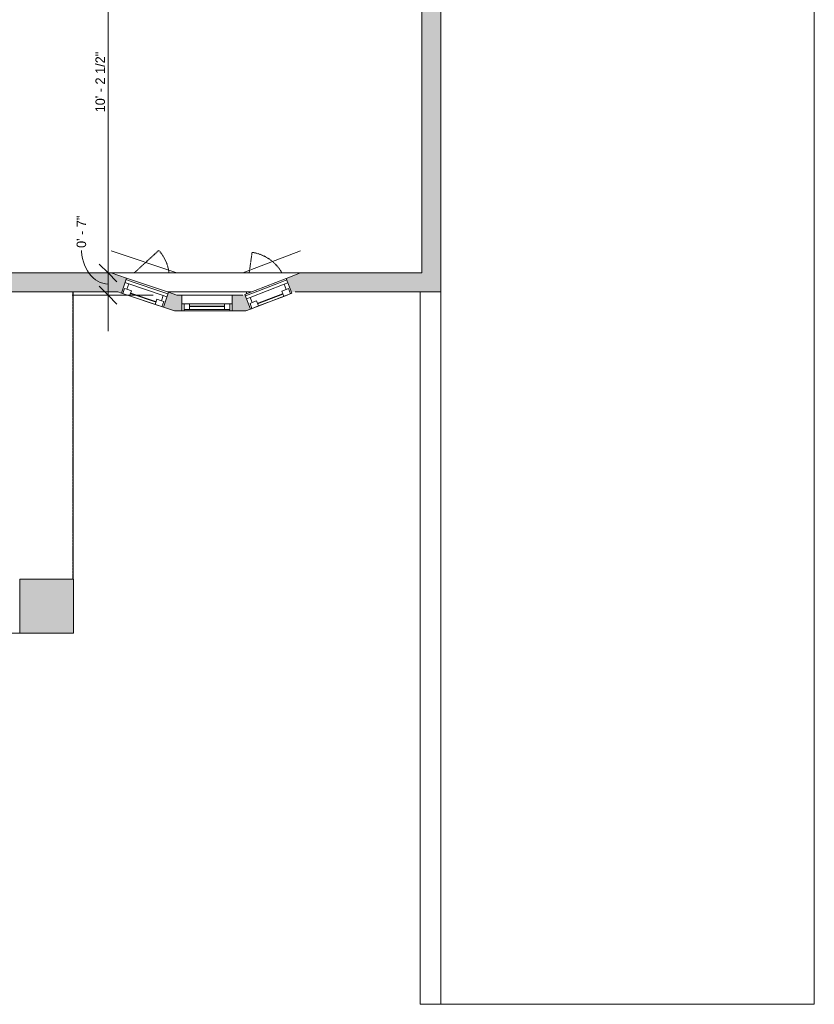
# Model space of a CAD drawing. Header units: inches. Extents: x -245 to 323, y -474 to 499.
# Tile 4 of 11: x 72 to 323, y -474 to -163. Entities that reach past the tile are written whole.
import ezdxf

# ---------------------------------------------------------------- set-up
doc = ezdxf.new("R2010")
doc.units = ezdxf.units.IN
doc.header["$MEASUREMENT"] = 0
doc.linetypes.add('Dash', pattern=[0.23622, 0.11811, -0.11811])
for name, color, linetype, lineweight in [('A-ANNO-DIMS', 211, 'Continuous', 9), ('A-ANNO-DIMS-96', 211, 'Continuous', 9), ('A-AREA', 32, 'Continuous', 9), ('A-DETL', 90, 'Continuous', 9), ('A-FLOR', 192, 'Continuous', 9), ('A-FLOR-LEVL', 51, 'Continuous', 9), ('A-GLAZ', 151, 'Continuous', 9), ('A-GLAZ-HDLN', 1, 'Dash', 18), ('A-WALL', 90, 'Continuous', 9), ('A-WALL-PATT', 111, 'Continuous', 9)]:
    doc.layers.add(name, color=color, linetype=linetype, lineweight=lineweight)
doc.styles.add('Inter', font='txt', dxfattribs={"height": 3})
doc.dimstyles.new('Linear_-_1_32__Inter__Imperial__SMALL', dxfattribs={"dimscale": 12, "dimtxt": 3.974399, "dimasz": 0.46875, "dimexe": 0.944882, "dimexo": 0.629921, "dimgap": 0, "dimtad": 1, "dimrnd": 0.25, "dimzin": 1, "dimdsep": 46, "dimlunit": 4, "dimtxsty": 'Inter', "dimblk1": 'OBLIQUE', "dimblk2": 'OBLIQUE', "dimsah": 1, "dimcen": 0.09, "dimdle": 0.944882, "dimazin": 0, "dimtfac": 1, "dimtdec": 4, "dimtix": 1, "dimtmove": 0, "dimatfit": 3, "dimfxl": 1, "dimtvp": 1, "dimtfill": 1, "dimfrac": 2, "dimtolj": 1, "dimtzin": 0, "dimarcsym": 2})
doc.dimstyles.new('Linear_-_1_32__Inter__Imperial__SMALL_1', dxfattribs={"dimscale": 12, "dimtxt": 3.974399, "dimasz": 0.46875, "dimexe": 0.944882, "dimexo": 0.629921, "dimgap": 0, "dimtad": 1, "dimrnd": 0.25, "dimzin": 1, "dimdsep": 46, "dimlunit": 4, "dimtxsty": 'Inter', "dimblk1": 'OBLIQUE', "dimblk2": 'OBLIQUE', "dimsah": 1, "dimcen": 0.09, "dimdle": 0.944882, "dimazin": 0, "dimtfac": 1, "dimtdec": 4, "dimtix": 1, "dimtmove": 1, "dimatfit": 3, "dimfxl": 1, "dimtvp": 1, "dimtfill": 1, "dimfrac": 2, "dimtolj": 1, "dimtzin": 0, "dimarcsym": 2})

# ---------------------------------------------------------------- blocks, each defined once
blk = doc.blocks.new('Planitar-Fixed - Default 1-4289000-Main Floor Dimension Plan')
at = {"layer": 'A-GLAZ', "lineweight": 18}
for p, q in [((-8, 3.01), (-7.25, 3.01)), ((-7.25, 3.01), (-8, 3.01)), ((-7.25, 3.01), (-7.25, 0.78)), ((-7.25, 0.78), (-7.25, 3.01)), ((-7.25, 2.51), (-5.52, 2.51)), ((-5.52, 2.51), (-7.25, 2.51)), ((-7.25, 2.51), (-7.25, 0.78)), ((-7.25, 0.78), (-5.52, 0.78)), ((-5.52, 2.51), (-5.52, 0.78)), ((-5.52, 0.78), (-5.52, 2.51)), ((5.52, 2.51), (5.52, 0.78)), ((7.25, 2.51), (5.52, 2.51)), ((7.25, 2.51), (5.52, 2.51)), ((5.52, 2.51), (5.52, 0.78)), ((5.52, 0.78), (7.25, 0.78)), ((7.25, 3.01), (7.25, 0.78)), ((7.96, 3.01), (7.25, 3.01)), ((8, 3.01), (7.25, 3.01)), ((7.25, 3.01), (7.25, 0.78)), ((7.25, 0.78), (7.25, 2.51)), ((-8, -1.99), (-6.74, -1.99)), ((8, -1.99), (6.74, -1.99))]:
    blk.add_line(p, q, dxfattribs=at)
at = {"layer": 'A-GLAZ'}
for p, q in [((8, 0.78), (-8, 0.78)), ((-8, 0.78), (-8, -1.99)), ((-7.25, 3.01), (7.25, 3.01)), ((-5.52, 2.51), (5.52, 2.51)), ((8, -1.99), (8, 0.78)), ((-8, -1.99), (8, -1.99))]:
    blk.add_line(p, q, dxfattribs=at)
at = {"layer": 'A-GLAZ', "lineweight": 25}
blk.add_line((-5.52, 1.65), (5.52, 1.65), dxfattribs=at)
blk = doc.blocks.new('Planitar-Casement-Single_Left - Default 1-4288996-Main Floor Dimension Plan')
at = {"layer": 'A-GLAZ'}
for p, q in [((-7, 2.5), (7, 2.5)), ((4.25, 2.5), (-4.25, 2.5)), ((7, -2.5), (-7, -2.5)), ((-5.75, -1), (5.75, -1)), ((4.25, -2), (-4.25, -2))]:
    blk.add_line(p, q, dxfattribs=at)
at = {"layer": 'A-GLAZ', "lineweight": 18}
for p, q in [((-7, 2.5), (-7, -2.5)), ((-4.25, 2.5), (-7, 2.5)), ((-6.5, 2.5), (-6.5, 0.75)), ((-6.5, 0.75), (-5.75, 0.75)), ((-4.25, 0.75), (-5.75, 0.75)), ((-5.75, 0.75), (-5.75, -1)), ((-4.25, 2.5), (-4.25, 0.75)), ((4.25, 2.5), (7, 2.5)), ((4.25, 2.5), (4.25, 0.75)), ((4.25, 0.75), (5.75, 0.75)), ((5.75, 0.75), (5.75, -1)), ((6.5, 0.75), (5.75, 0.75)), ((6.5, 2.5), (6.5, 0.75)), ((7, 2.5), (7, -2.5)), ((-5.75, -1), (-7, -1)), ((-4.25, -2), (-7, -2)), ((4.25, -2), (7, -2)), ((7, -1), (5.75, -1))]:
    blk.add_line(p, q, dxfattribs=at)
at = {"layer": 'A-GLAZ', "lineweight": 25}
blk.add_line((4.25, 1.62), (-4.25, 1.62), dxfattribs=at)
at = {"layer": 'A-GLAZ-HDLN', "color": 7}
blk.add_line((0.11, -14.07), (5.22, -4.82), dxfattribs=at)
blk.add_arc((6.5, -2.75), 13, 205.4958, 240.5685, dxfattribs=at)
blk = doc.blocks.new('Planitar-Casement-Single_Left - Default 1-V1-Main Floor Dimension Plan')
at = {"layer": 'A-GLAZ'}
for p, q in [((-7, 2.5), (7, 2.5)), ((4.25, 2.5), (-4.25, 2.5)), ((7, -2.5), (-7, -2.5)), ((-5.75, -1), (5.75, -1)), ((4.25, -2), (-4.25, -2))]:
    blk.add_line(p, q, dxfattribs=at)
at = {"layer": 'A-GLAZ', "lineweight": 18}
for p, q in [((-7, 2.5), (-7, -2.5)), ((-4.25, 2.5), (-7, 2.5)), ((-6.5, 2.5), (-6.5, 0.75)), ((-6.5, 0.75), (-5.75, 0.75)), ((-4.25, 0.75), (-5.75, 0.75)), ((-5.75, 0.75), (-5.75, -1)), ((-4.25, 2.5), (-4.25, 0.75)), ((4.25, 2.5), (7, 2.5)), ((4.25, 2.5), (4.25, 0.75)), ((4.25, 0.75), (5.75, 0.75)), ((5.75, 0.75), (5.75, -1)), ((6.5, 0.75), (5.75, 0.75)), ((6.5, 2.5), (6.5, 0.75)), ((7, 2.5), (7, -2.5)), ((-5.75, -1), (-7, -1)), ((-4.25, -2), (-7, -2)), ((4.25, -2), (7, -2)), ((7, -1), (5.75, -1))]:
    blk.add_line(p, q, dxfattribs=at)
at = {"layer": 'A-GLAZ', "lineweight": 25}
blk.add_line((4.25, 1.62), (-4.25, 1.62), dxfattribs=at)
at = {"layer": 'A-GLAZ-HDLN', "color": 7}
for p, q in [((6.22, -3), (6.5, -2.5)), ((0.11, -14.07), (3.3, -8.31))]:
    blk.add_line(p, q, dxfattribs=at)
blk.add_arc((6.5, -2.75), 13, 188.3081, 240.5685, dxfattribs=at)
blk = doc.blocks.new('DIMBLOCK34-Main Floor Dimension Plan')
at = {"layer": 'A-ANNO-DIMS-96', "lineweight": 35}
for p, q in [((100.39, -120.24), (97.58, -117.43)), ((100.39, -120.24), (103.2, -123.05)), ((100.39, -242.74), (97.58, -239.93)), ((100.39, -242.74), (103.2, -245.55))]:
    blk.add_line(p, q, dxfattribs=at)
at = {"layer": 'A-ANNO-DIMS-96'}
for p, q in [((94.02, -120.24), (111.73, -120.24)), ((100.39, -120.24), (94.02, -120.24)), ((100.39, -120.24), (100.39, -242.74)), ((96.81, -242.74), (111.73, -242.74)), ((100.39, -242.74), (96.81, -242.74))]:
    blk.add_line(p, q, dxfattribs=at)
at = {"layer": 'A-ANNO-DIMS-96', "color": 0, "insert": (96.4, -192), "char_height": 3, "width": 25.2176, "attachment_point": 1, "rotation": 90, "line_spacing_factor": 0.9936, "style": 'Inter', "bg_fill": 3, "box_fill_scale": 1.25, "bg_fill_color": 256, "bg_fill_true_color": 13158600, "bg_fill_transparency": 0}
blk.add_mtext('10\' - 2 1/2"', dxfattribs=at)
blk = doc.blocks.new('_Oblique')
at = {"color": 0, "linetype": 'ByBlock', "lineweight": -2}
blk.add_line((-0.5, -0.5), (0.5, 0.5), dxfattribs=at)
blk = doc.blocks.new('DIMBLOCK35-Main Floor Dimension Plan')
at = {"layer": 'A-ANNO-DIMS-96', "lineweight": 35}
for p, q in [((100.39, -242.74), (97.58, -239.93)), ((100.39, -242.74), (103.2, -245.55)), ((100.39, -249.74), (97.58, -246.93)), ((100.39, -249.74), (103.2, -252.55))]:
    blk.add_line(p, q, dxfattribs=at)
at = {"layer": 'A-ANNO-DIMS-96'}
for p, q in [((96.81, -242.74), (111.73, -242.74)), ((100.39, -242.74), (96.81, -242.74)), ((100.39, -242.74), (100.39, -261.08)), ((114.58, -249.74), (89.05, -249.74)), ((100.39, -249.74), (114.58, -249.74))]:
    blk.add_line(p, q, dxfattribs=at)
blk.add_ellipse((100.39, -234.83), major_axis=(0, 11.4), ratio=0.740482, start_param=1.570796, end_param=3.141593, dxfattribs=at)
at = {"layer": 'A-ANNO-DIMS-96', "color": 0, "insert": (90.44, -234.83), "char_height": 3, "width": 14.7251, "attachment_point": 1, "rotation": 90, "line_spacing_factor": 0.9936, "style": 'Inter', "bg_fill": 3, "box_fill_scale": 1.25, "bg_fill_color": 256, "bg_fill_true_color": 13158600, "bg_fill_transparency": 0}
blk.add_mtext('0\' - 7"', dxfattribs=at)

msp = doc.modelspace()

# ---------------------------------------------------------------- hatches: boundary and pattern name
at = {"layer": 'A-WALL'}
msp.add_hatch(color=8, dxfattribs=at).paths.add_polyline_path([(89.466, -356.488), (89.466, -339.488), (72.466, -339.488), (72.466, -356.488)], flags=0)
at = {"layer": 'A-WALL-PATT'}
h = msp.add_hatch(color=9, dxfattribs=at)
h.paths.add_polyline_path([(199.466, -242.738), (205.466, -242.738), (205.466, -15.863), (199.466, -15.863)], flags=0)
h.paths.add_polyline_path([(199.466, 32.137), (205.466, 32.137), (205.466, 101.731), (199.466, 101.731)], flags=0)
h.paths.add_polyline_path([(205.466, 149.731), (205.466, 186.512), (199.466, 186.512), (199.466, 149.731)], flags=0)
h = msp.add_hatch(color=9, dxfattribs=at)
h.paths.add_polyline_path([(158.296, -248.738), (205.466, -248.738), (205.466, -242.738), (161.163, -242.738), (156.657, -244.468)], flags=0)
h.paths.add_polyline_path([(12.122, -248.738), (12.122, -242.738), (9.966, -242.738), (9.966, -248.738)], flags=0)
h.paths.add_polyline_path([(103.482, -248.738), (101.329, -242.738), (54.122, -242.738), (54.122, -248.738)], flags=0)
h = msp.add_hatch(color=9, dxfattribs=at)
h.paths.add_polyline_path([(121.316, -254.738), (122.134, -249.738), (119.456, -248.837), (117.862, -253.576), (119.456, -254.112)], flags=0)
h.paths.add_polyline_path([(104.593, -249.112), (106.187, -244.373), (101.329, -242.738), (103.482, -248.738)], flags=0)
h = msp.add_hatch(color=9, dxfattribs=at)
h.paths.add_polyline_path([(123.631, -254.738), (123.631, -249.738), (122.134, -249.738), (121.316, -254.738)], flags=0)
h.paths.add_polyline_path([(139.631, -254.738), (143.854, -254.738), (145.378, -254.153), (143.684, -249.738), (139.631, -249.738), (139.631, -252.506)], flags=0)

# ---------------------------------------------------------------- linework, layer by layer
at = {"layer": 'A-AREA', "linetype": 'Dash'}
msp.add_line((89.252, -339.488), (89.252, -248.738), dxfattribs=at)
at = {"layer": 'A-DETL'}
for p, q in [((101.329, -235.738), (122.134, -242.738)), ((142.927, -242.738), (161.163, -235.738))]:
    msp.add_line(p, q, dxfattribs=at)
at = {"layer": 'A-FLOR'}
for p, q in [((89.409, -339.488), (89.409, -248.738)), ((9.966, -356.488), (72.466, -356.488))]:
    msp.add_line(p, q, dxfattribs=at)
at = {"layer": 'A-FLOR-LEVL'}
for p in [(323.466, 314.762), (205.466, -473.738)]:
    msp.add_line(p, (323.466, -473.738), dxfattribs=at)
at = {"layer": 'A-WALL'}
for p, q in [((199.466, -15.863), (199.466, -242.738)), ((205.466, -15.863), (205.466, -473.738)), ((63.716, -242.738), (199.466, -242.738)), ((106.187, -244.373), (101.329, -242.738)), ((161.163, -242.738), (156.657, -244.468)), ((54.122, -248.738), (103.482, -248.738)), ((103.482, -248.738), (104.593, -249.112)), ((145.532, -248.738), (119.162, -248.738)), ((159.485, -248.738), (205.466, -248.738)), ((198.966, -473.738), (198.966, -248.738)), ((122.134, -249.738), (119.456, -248.837)), ((123.631, -249.738), (122.134, -249.738)), ((142.927, -249.738), (139.631, -249.738)), ((117.862, -253.576), (121.316, -254.738)), ((121.316, -254.738), (123.631, -254.738)), ((123.631, -254.738), (123.631, -252.506)), ((139.631, -252.506), (139.631, -254.738)), ((139.631, -254.738), (143.854, -254.738)), ((143.854, -254.738), (145.378, -254.153)), ((89.466, -339.488), (72.466, -339.488)), ((72.466, -339.488), (72.466, -356.488)), ((89.466, -356.488), (89.466, -339.488)), ((72.466, -356.488), (89.466, -356.488)), ((205.466, -473.738), (198.966, -473.738))]:
    msp.add_line(p, q, dxfattribs=at)

# ---------------------------------------------------------------- block references
at = {"layer": 'A-GLAZ'}
for name, p, rotation in [('Planitar-Casement-Single_Left - Default 1-4288996-Main Floor Dimension Plan', (112.024, -248.974), 161.4045604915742), ('Planitar-Casement-Single_Left - Default 1-V1-Main Floor Dimension Plan', (151.017, -249.31), 201), ('Planitar-Fixed - Default 1-4289000-Main Floor Dimension Plan', (131.631, -251.726), 180)]:
    msp.add_blockref(name, p, dxfattribs=dict(at, rotation=rotation))

# ---------------------------------------------------------------- next in the draw order: dimensions: what is measured, and where the dimension line sits
at = {"layer": 'A-ANNO-DIMS'}
dim = msp.add_linear_dim(base=(100.39, -242.738), p1=(86.466, -120.238), p2=(104.367, -242.738), angle=90, dimstyle='Linear_-_1_32__Inter__Imperial__SMALL', override={"dimpost": '<>', "dimfxl": 123.801165}, dxfattribs=at)
dim.commit()
dim.dimension.update_dxf_attribs({"geometry": 'DIMBLOCK34-Main Floor Dimension Plan', "text_midpoint": (98.594, -181.488)})

# ---------------------------------------------------------------- next in the draw order: dimensions: what is measured, and where the dimension line sits
dim = msp.add_linear_dim(base=(100.39, -249.738), p1=(104.367, -242.738), p2=(122.134, -249.738), angle=90, dimstyle='Linear_-_1_32__Inter__Imperial__SMALL_1', override={"dimpost": '<>', "dimfxl": 19.096087}, dxfattribs=at)
dim.commit()
dim.dimension.update_dxf_attribs({"geometry": 'DIMBLOCK35-Main Floor Dimension Plan', "text_midpoint": (92.435, -227.471), "dimtype": 160, "text_rotation": 90})

doc.saveas('drawing.dxf')
